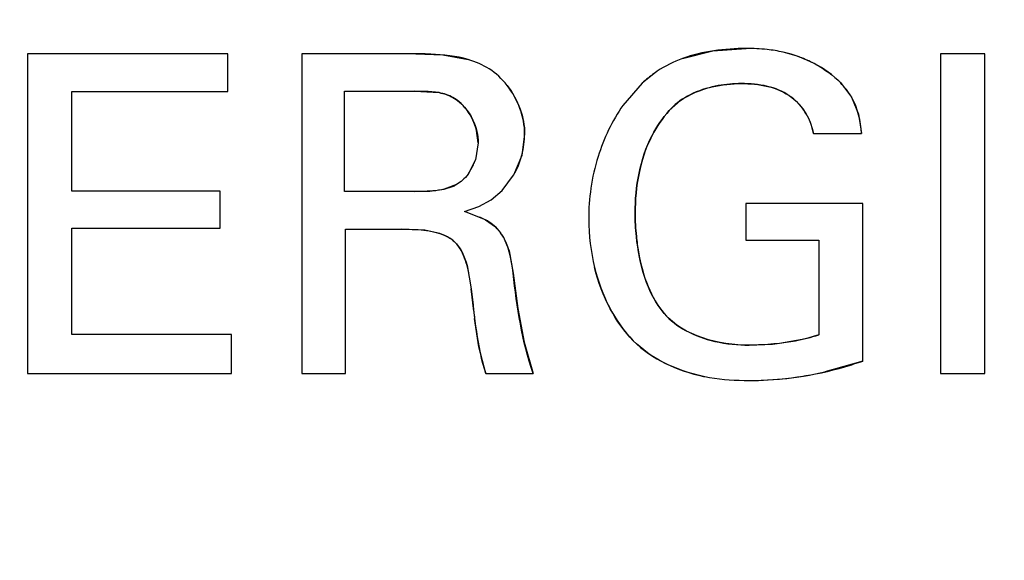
# Model space of a CAD drawing. Header units: inches. Extents: x 0 to 34, y 0 to 22.
# Tile 81 of 117: x 15.9518 to 16.0834, y 15.3024 to 15.3746. Entities that reach past the tile are written whole.
import ezdxf

# ---------------------------------------------------------------- set-up
doc = ezdxf.new("R2010")
doc.units = ezdxf.units.IN
doc.header["$LTSCALE"] = 1.87
doc.header["$MEASUREMENT"] = 0
doc.layers.get('0').update_dxf_attribs({"linetype": 'CONTINUOUS'})
doc.layers.add('DIMENSIONS', color=7, linetype='CONTINUOUS')
doc.styles.get("Standard").update_dxf_attribs({"font": 'txt', "width": 0.8})
doc.dimstyles.new('DIMSTYLE_1', dxfattribs={"dimtxt": 0.125, "dimasz": 0.18, "dimexe": 0.125, "dimexo": 0.0625, "dimgap": 0.03125, "dimtad": 0, "dimtih": 1, "dimtoh": 1, "dimdsep": 46, "dimtxsty": 'STANDARD', "dimblk": '_FILLED', "dimblk1": '_FILLED', "dimblk2": '_FILLED', "dimcen": 0.09, "dimazin": 2, "dimtp": 0.001, "dimtm": 0.001, "dimtfac": 1, "dimtofl": 0, "dimtmove": 0, "dimatfit": 3, "dimldrblk": '_FILLED', "dimfxl": 1, "dimtolj": 1, "dimarcsym": 0})

# ---------------------------------------------------------------- blocks, each defined once
blk = doc.blocks.new('*D12')
at = {"layer": 'DIMENSIONS', "color": 2, "linetype": 'CONTINUOUS'}
blk.add_line((16.9031646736, 15.7614944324), (14.5744278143, 15.7614944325), dxfattribs=at)
at = {"layer": 'DIMENSIONS', "color": 2, "linetype": 'CONTINUOUS', "insert": (14.5119278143, 15.8239944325), "char_height": 0.125, "width": 1.325, "attachment_point": 3, "rotation": 359.9999999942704, "line_spacing_factor": 0.9}
blk.add_mtext('41.46{\\ftxt.shx;\\W1.000000;\\H0.125000; }[1.632]', dxfattribs=at)
blk = doc.blocks.new('_FILLED')
at = {"color": 0, "linetype": 'BYBLOCK'}
blk.add_solid([(0, 0), (-1, 0.1736111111), (-1, -0.1736111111)], dxfattribs=at)
blk = doc.blocks.new('*D20')
at = {"layer": 'DIMENSIONS', "color": 2, "linetype": 'CONTINUOUS'}
blk.add_line((22.2755623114, 14.1661833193), (22.2755623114, 13.4267182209), dxfattribs=at)
at = {"layer": 'DIMENSIONS', "color": 2, "linetype": 'CONTINUOUS', "insert": (22.2130623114, 13.3642182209), "char_height": 0.125, "width": 1.425, "attachment_point": 3, "rotation": 90, "line_spacing_factor": 0.9}
blk.add_mtext('178.15{\\ftxt.shx;\\W1.000000;\\H0.125000; }[7.014]', dxfattribs=at)
blk = doc.blocks.new('*D22')
at = {"layer": 'DIMENSIONS', "color": 2, "linetype": 'CONTINUOUS'}
blk.add_line((17.2596804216, 15.3672149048), (17.2596804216, 13.4267193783), dxfattribs=at)
at = {"layer": 'DIMENSIONS', "color": 2, "linetype": 'CONTINUOUS', "insert": (17.1971804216, 13.3642193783), "char_height": 0.125, "width": 1.325, "attachment_point": 3, "rotation": 90, "line_spacing_factor": 0.9}
blk.add_mtext('50.74{\\ftxt.shx;\\W1.000000;\\H0.125000; }[1.998]', dxfattribs=at)

msp = doc.modelspace()

# ---------------------------------------------------------------- linework, layer by layer
at = {"color": 40, "linetype": 'CONTINUOUS'}
for p, q in [((16.0444299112, 15.3703902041), (16.0489016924, 15.3707111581)), ((16.0047391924, 15.3699917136), (16.0083723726, 15.3698559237)), ((16.0083723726, 15.3698559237), (16.011744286, 15.3692379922)), ((16.0404144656, 15.3693858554), (16.0444299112, 15.3703902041)), ((16.0615016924, 15.3661528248), (16.0629844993, 15.3642245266)), ((16.0064026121, 15.3649891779), (16.0045628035, 15.3650278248)), ((16.0078483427, 15.3648166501), (16.0064026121, 15.3649891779)), ((16.0629844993, 15.3642245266), (16.0639077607, 15.361963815)), ((16.0639077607, 15.361963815), (16.0643364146, 15.3593583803)), ((16.013080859, 15.3581097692), (16.0128648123, 15.359766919)), ((16.0192919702, 15.3593042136), (16.0189022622, 15.3564300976)), ((16.0189022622, 15.3564300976), (16.0178180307, 15.3537815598)), ((16.0117202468, 15.3539236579), (16.0124473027, 15.3551648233)), ((16.008543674, 15.3519112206), (16.0097968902, 15.352343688)), ((16.0045628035, 15.351600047), (16.0066206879, 15.3516580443)), ((16.0066206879, 15.3516580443), (16.008543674, 15.3519112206)), ((16.0132583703, 15.3482449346), (16.0140691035, 15.3478324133)), ((16.0140691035, 15.3478324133), (16.015381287, 15.3468791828)), ((16.0059552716, 15.3464336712), (16.0027989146, 15.3465819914)), ((16.0079696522, 15.3460007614), (16.0059552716, 15.3464336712)), ((16.0086156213, 15.3457472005), (16.0079696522, 15.3460007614)), ((16.015381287, 15.3468791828), (16.0160789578, 15.3460947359)), ((16.0164050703, 15.3455977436), (16.017207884, 15.3436726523)), ((16.017207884, 15.3436726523), (16.0177461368, 15.3407222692)), ((16.0118093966, 15.3407666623), (16.0115870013, 15.3417277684)), ((16.0177461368, 15.3407222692), (16.0183722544, 15.3360026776)), ((16.0124845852, 15.3356452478), (16.012130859, 15.3386056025)), ((16.0183722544, 15.3360026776), (16.0192234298, 15.3314864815)), ((16.0131772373, 15.3308478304), (16.0126052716, 15.3346355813)), ((16.0192234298, 15.3314864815), (16.020418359, 15.3273083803)), ((16.0493086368, 15.3310917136), (16.0524110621, 15.3312267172)), ((16.0524110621, 15.3312267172), (16.0554771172, 15.3316716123)), ((16.0140836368, 15.3273083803), (16.0131772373, 15.3308478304)), ((16.0645128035, 15.328962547), (16.0594237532, 15.3275145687))]:
    msp.add_line(p, q, dxfattribs=at)
at = {"color": 7, "linetype": 'CONTINUOUS'}
for p, q in [((15.9528322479, 15.3699917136), (15.9528322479, 15.3273083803)), ((15.9796128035, 15.3699917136), (15.9528322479, 15.3699917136)), ((15.9796128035, 15.3649736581), (15.9796128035, 15.3699917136)), ((15.989493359, 15.3699917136), (15.989493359, 15.3273083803)), ((16.0047391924, 15.3699917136), (15.989493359, 15.3699917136)), ((16.0749016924, 15.3699917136), (16.0749016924, 15.3273083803)), ((16.0808155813, 15.3699917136), (16.0749016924, 15.3699917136)), ((16.0808155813, 15.3273083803), (16.0808155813, 15.3699917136)), ((16.0370197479, 15.3676861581), (16.0349879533, 15.3660672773)), ((16.0349879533, 15.3660672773), (16.0324390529, 15.3631196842)), ((15.9587461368, 15.3516681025), (15.9587461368, 15.3649736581)), ((15.9587461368, 15.3649736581), (15.9796128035, 15.3649736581)), ((15.995230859, 15.351600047), (15.995230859, 15.3650278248)), ((15.995230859, 15.3650278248), (16.0045628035, 15.3650278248)), ((16.0045628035, 15.3650278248), (16.0078502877, 15.3648162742)), ((16.0386072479, 15.3624236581), (16.040111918, 15.3637581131)), ((16.057893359, 15.3593583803), (16.0643364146, 15.3593583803)), ((16.013080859, 15.3581097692), (16.012712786, 15.3558519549)), ((16.012712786, 15.3558519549), (16.0117200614, 15.3539234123)), ((16.016268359, 15.3517347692), (16.0178190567, 15.3537833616)), ((16.0101780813, 15.3525486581), (16.0085422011, 15.3519108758)), ((15.9786086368, 15.3516681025), (15.9587461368, 15.3516681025)), ((15.9786086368, 15.3467028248), (15.9786086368, 15.3516681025)), ((16.0045628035, 15.351600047), (15.995230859, 15.351600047)), ((16.014816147, 15.3505158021), (16.016268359, 15.3517347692)), ((16.0112489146, 15.3489417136), (16.013150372, 15.3496029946)), ((16.013150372, 15.3496029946), (16.014816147, 15.3505158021)), ((16.0488475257, 15.350012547), (16.0488475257, 15.3451028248)), ((16.0645128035, 15.350012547), (16.0488475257, 15.350012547)), ((16.0645128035, 15.328962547), (16.0645128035, 15.350012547)), ((16.0140667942, 15.3478337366), (16.0112489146, 15.3489417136)), ((15.9587461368, 15.3325028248), (15.9587461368, 15.3467028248)), ((15.9587461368, 15.3467028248), (15.9786086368, 15.3467028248)), ((15.9953391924, 15.3273083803), (15.9953391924, 15.3465819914)), ((15.9953391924, 15.3465819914), (16.0027989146, 15.3465819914)), ((16.0488475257, 15.3451028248), (16.0585989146, 15.3451028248)), ((16.0585989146, 15.3451028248), (16.0585989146, 15.3324486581)), ((16.0115878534, 15.3417245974), (16.012130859, 15.3386056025)), ((15.9800878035, 15.3325028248), (15.9587461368, 15.3325028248)), ((15.9800878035, 15.3273083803), (15.9800878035, 15.3325028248)), ((15.9528322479, 15.3273083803), (15.9800878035, 15.3273083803)), ((15.989493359, 15.3273083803), (15.9953391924, 15.3273083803)), ((16.0140836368, 15.3273083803), (16.020418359, 15.3273083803)), ((16.0749016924, 15.3273083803), (16.0808155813, 15.3273083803))]:
    msp.add_line(p, q, dxfattribs=at)
at = {"color": 40, "linetype": 'CONTINUOUS'}
for centre, radius, start, end in [((16.0498016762, 15.3526231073), 0.0180553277, 68.8019022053, 77.0157012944), ((16.0503192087, 15.3539525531), 0.0166287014, 61.7051539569, 68.8080868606), ((16.0461244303, 15.3541853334), 0.016284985, 125.8020406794, 133.0518708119), ((16.0455539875, 15.3549498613), 0.0153312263, 123.824943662, 125.7444313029), ((16.0085881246, 15.359261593), 0.0106043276, 37.9400611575, 41.9523096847), ((16.0480408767, 15.3500036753), 0.0160096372, 100.3630270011, 103.2387281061), ((16.0482487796, 15.3487704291), 0.0172601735, 89.9949414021, 100.3054986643), ((16.0052958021, 15.3578295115), 0.0078130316, 14.3574959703, 25.1953087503), ((16.0058922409, 15.3580923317), 0.0071790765, 335.9343309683, 341.8379279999), ((16.0076948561, 15.3567098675), 0.0048458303, 295.7078172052, 300.8268779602), ((16.0112061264, 15.3425418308), 0.0060305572, 30.4467965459, 36.0967402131), ((16.1876356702, 15.3560691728), 0.1763378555, 186.6510789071, 186.9814759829), ((16.0490203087, 15.3642714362), 0.0332330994, 281.2031617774, 286.7517115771), ((16.0491410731, 15.3729119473), 0.0465473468, 276.4210314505, 282.762368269), ((16.049287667, 15.3715204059), 0.0451481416, 270.026612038, 276.4336547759)]:
    msp.add_arc(centre, radius, start, end, dxfattribs=at)
at = {"color": 7, "linetype": 'CONTINUOUS'}
msp.add_arc((16.0549612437, 15.3479672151), 0.0271109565, 180.062699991, 193.8783762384, dxfattribs=at)
for points in [[(16.0489016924, 15.3707111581), (16.0460365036, 15.3707111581), (16.0431131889, 15.3703638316), (16.040408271, 15.3693836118)], [(16.040408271, 15.3693836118), (16.0392155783, 15.3689513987), (16.0380646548, 15.3683962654), (16.0370197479, 15.3676861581)], [(16.0615016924, 15.3661528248), (16.0594869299, 15.3681943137), (16.056722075, 15.3695548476), (16.0538576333, 15.3702169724)], [(16.0145586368, 15.3679847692), (16.0136912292, 15.3685403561), (16.0127377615, 15.3689454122), (16.0117393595, 15.3692394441)], [(16.0169499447, 15.3657832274), (16.0162644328, 15.3666616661), (16.0154551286, 15.3674199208), (16.0145586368, 15.3679847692)], [(16.0192919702, 15.3593042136), (16.0192919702, 15.3615403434), (16.0183966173, 15.363929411), (16.0169499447, 15.3657832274)], [(16.040111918, 15.3637581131), (16.0413554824, 15.3646300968), (16.0428375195, 15.3652259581), (16.0443752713, 15.3655880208)], [(16.0443752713, 15.3655880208), (16.0456636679, 15.3658913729), (16.0469911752, 15.3660306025), (16.0482503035, 15.3660306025)], [(16.0324390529, 15.3631196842), (16.0309914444, 15.3610668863), (16.0298800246, 15.3587156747), (16.0291159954, 15.3562861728)], [(16.0123663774, 15.3611537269), (16.0128234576, 15.3601799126), (16.013080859, 15.3591160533), (16.013080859, 15.3581097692)], [(16.0178190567, 15.3537833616), (16.0187721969, 15.355457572), (16.0192919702, 15.3574331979), (16.0192919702, 15.3593042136)], [(16.0027989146, 15.3465819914), (16.0047015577, 15.3465819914), (16.0069442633, 15.3465174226), (16.0086338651, 15.345738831)], [(16.0177461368, 15.3407222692), (16.017543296, 15.3425758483), (16.0171642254, 15.3446104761), (16.0160778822, 15.3460962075)], [(16.020418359, 15.3273083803), (16.0189131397, 15.3316118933), (16.0182847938, 15.3361950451), (16.0177461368, 15.3407222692)], [(16.0286417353, 15.3414643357), (16.0295530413, 15.3377854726), (16.0312613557, 15.3342874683), (16.033818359, 15.3316889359)], [(16.012130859, 15.3386056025), (16.0126209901, 15.3348155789), (16.012870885, 15.3309324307), (16.0140836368, 15.3273083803)], [(16.0493086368, 15.3310917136), (16.0452730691, 15.3310917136), (16.0406021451, 15.3322504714), (16.037955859, 15.3352972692)], [(16.033818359, 15.3316889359), (16.0362717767, 15.3291915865), (16.0397086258, 15.3276455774), (16.0431973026, 15.3269219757)]]:
    msp.add_open_spline(points, degree=3, dxfattribs=at)
for points, knots in [([(16.0538576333, 15.3702169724), (16.0531463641, 15.3703813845), (16.0514832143, 15.3706627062), (16.0498405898, 15.3707111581), (16.0489016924, 15.3707111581)], [0, 0, 0, 0, 0.431355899, 1, 1, 1, 1]), ([(16.0117393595, 15.3692394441), (16.0101385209, 15.3697108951), (16.0077221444, 15.3699727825), (16.0054128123, 15.3699917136), (16.0047391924, 15.3699917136)], [0, 0, 0, 0, 0.7103030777, 1, 1, 1, 1]), ([(16.0482503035, 15.3660306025), (16.0505832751, 15.3660306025), (16.0551621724, 15.3652852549), (16.0575897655, 15.3612078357), (16.057893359, 15.3593583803)], [0, 0, 0, 0, 0.5545215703, 1, 1, 1, 1]), ([(16.0643364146, 15.3593583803), (16.0642129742, 15.3610290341), (16.0636509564, 15.3635903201), (16.0620672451, 15.3655600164), (16.0615016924, 15.3661528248)], [0, 0, 0, 0, 0.6715553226, 1, 1, 1, 1]), ([(16.0078502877, 15.3648162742), (16.0085055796, 15.3646895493), (16.0103779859, 15.3640875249), (16.0117745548, 15.3624146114), (16.0123663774, 15.3611537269)], [0, 0, 0, 0, 0.3365311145, 1, 1, 1, 1]), ([(16.0340628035, 15.3487111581), (16.0340628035, 15.3522581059), (16.0349322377, 15.357334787), (16.0377094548, 15.361427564), (16.0386072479, 15.3624236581)], [0, 0, 0, 0, 0.7256542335, 1, 1, 1, 1]), ([(16.0291159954, 15.3562861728), (16.0286764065, 15.354888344), (16.0280338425, 15.3520698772), (16.0278503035, 15.3493141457), (16.0278503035, 15.347937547)], [0, 0, 0, 0, 0.5051489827, 1, 1, 1, 1]), ([(16.0117200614, 15.3539234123), (16.0114989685, 15.3536304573), (16.0110259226, 15.3531150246), (16.0104613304, 15.3527162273), (16.0101780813, 15.3525486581)], [0, 0, 0, 0, 0.5218949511, 1, 1, 1, 1]), ([(16.0085422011, 15.3519108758), (16.007557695, 15.3516805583), (16.0061769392, 15.3516287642), (16.0048724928, 15.351600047), (16.0045628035, 15.351600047)], [0, 0, 0, 0, 0.7642603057, 1, 1, 1, 1]), ([(16.037955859, 15.3352972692), (16.0355983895, 15.3380925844), (16.0343338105, 15.3430297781), (16.0340628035, 15.3476777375), (16.0340628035, 15.3487111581)], [0, 0, 0, 0, 0.7796600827, 1, 1, 1, 1]), ([(16.0160778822, 15.3460962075), (16.0159929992, 15.3462122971), (16.0154467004, 15.3469027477), (16.0147289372, 15.3474544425), (16.0140667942, 15.3478337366)], [0, 0, 0, 0, 0.1632825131, 1, 1, 1, 1]), ([(16.0086338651, 15.345738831), (16.009097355, 15.3455252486), (16.0105120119, 15.344628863), (16.0112513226, 15.3429775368), (16.0115878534, 15.3417245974)], [0, 0, 0, 0, 0.298212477, 1, 1, 1, 1]), ([(16.0585989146, 15.3324486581), (16.0566512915, 15.3318639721), (16.0535530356, 15.3312213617), (16.0504129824, 15.3310917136), (16.0493086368, 15.3310917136)], [0, 0, 0, 0, 0.6480553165, 1, 1, 1, 1]), ([(16.0493086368, 15.3263722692), (16.0536208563, 15.3263722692), (16.0588143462, 15.3271295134), (16.0637177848, 15.3286973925), (16.0645128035, 15.328962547)], [0, 0, 0, 0, 0.8372770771, 1, 1, 1, 1]), ([(16.0431973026, 15.3269219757), (16.0434647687, 15.3268664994), (16.0455028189, 15.3264810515), (16.0475341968, 15.3263722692), (16.0493086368, 15.3263722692)], [0, 0, 0, 0, 0.1313857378, 1, 1, 1, 1])]:
    msp.add_open_spline(points, degree=3, knots=knots, dxfattribs=at)
at = {"color": 40, "linetype": 'CONTINUOUS'}
for points in [[(16.040408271, 15.3693836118), (16.0404103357, 15.36938436), (16.0404124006, 15.3693851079), (16.0404144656, 15.3693858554)], [(16.0582013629, 15.3685944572), (16.0594237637, 15.3679347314), (16.0605469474, 15.3671202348), (16.0615016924, 15.3661528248)], [(16.016951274, 15.3657815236), (16.0176890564, 15.3648357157), (16.0182833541, 15.3637506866), (16.0186885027, 15.3626177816)], [(16.0349879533, 15.3660672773), (16.0349944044, 15.3660733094), (16.0350008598, 15.3660793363), (16.0350073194, 15.3660853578)], [(16.0443745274, 15.3655878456), (16.0432056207, 15.3653125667), (16.0420689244, 15.3649021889), (16.0410447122, 15.3643381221)], [(16.0517477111, 15.3656558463), (16.0506011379, 15.365930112), (16.0494006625, 15.3660306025), (16.0482503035, 15.3660306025)], [(16.0546628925, 15.3644219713), (16.053787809, 15.3650135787), (16.0527900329, 15.365406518), (16.0517477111, 15.3656558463)], [(16.0410447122, 15.3643381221), (16.0401211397, 15.3638294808), (16.0392890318, 15.3631958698), (16.0386072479, 15.3624236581)], [(16.0123655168, 15.3611555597), (16.0119174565, 15.3621095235), (16.0112777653, 15.3629769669), (16.0105007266, 15.3636190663)], [(16.0324390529, 15.3631196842), (16.0324409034, 15.3631223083), (16.0324427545, 15.363124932), (16.0324446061, 15.3631275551)], [(16.0186885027, 15.3626177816), (16.0190773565, 15.3615304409), (16.0192919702, 15.3603989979), (16.0192919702, 15.3593042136)], [(16.057893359, 15.3593583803), (16.057732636, 15.3603374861), (16.0573539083, 15.3613073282), (16.0568092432, 15.3621746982)], [(16.0361438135, 15.3587379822), (16.0354279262, 15.357265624), (16.0349210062, 15.355689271), (16.0345868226, 15.3540724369)], [(16.0291159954, 15.3562861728), (16.0291165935, 15.356288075), (16.0291171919, 15.3562899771), (16.0291177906, 15.3562918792)], [(16.0345868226, 15.3540724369), (16.0342217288, 15.352306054), (16.0340628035, 15.3504913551), (16.0340628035, 15.3487111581)], [(16.014816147, 15.3505158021), (16.0148145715, 15.3505147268), (16.0148129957, 15.3505136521), (16.0148114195, 15.3505125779)], [(16.0115870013, 15.3417277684), (16.0113411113, 15.34264229), (16.0109980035, 15.3435065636), (16.0104992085, 15.344212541)], [(16.0345130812, 15.3435445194), (16.0347836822, 15.3419685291), (16.0351901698, 15.3404023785), (16.0357920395, 15.3389413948)], [(16.03074464, 15.3359216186), (16.0298174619, 15.3376524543), (16.0291182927, 15.339537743), (16.0286396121, 15.3414729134)], [(16.0357920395, 15.3389413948), (16.0363378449, 15.3376165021), (16.037044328, 15.3363780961), (16.037955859, 15.3352972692)], [(16.033818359, 15.3316889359), (16.0326043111, 15.3329227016), (16.0315815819, 15.334359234), (16.03074464, 15.3359216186)], [(16.037955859, 15.3352972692), (16.038748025, 15.33438521), (16.0397216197, 15.333642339), (16.040805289, 15.3330490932)], [(16.040805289, 15.3330490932), (16.0420090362, 15.3323901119), (16.0433486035, 15.3319157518), (16.044726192, 15.3315991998)], [(16.0378522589, 15.3287746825), (16.0363538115, 15.3295431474), (16.0349765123, 15.3305100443), (16.033818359, 15.3316889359)], [(16.044726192, 15.3315991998), (16.0462513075, 15.331248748), (16.0478230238, 15.3310917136), (16.0493086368, 15.3310917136)], [(16.043195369, 15.3269223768), (16.0413542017, 15.3273044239), (16.0395275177, 15.3279155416), (16.0378522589, 15.3287746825)]]:
    msp.add_open_spline(points, degree=3, dxfattribs=at)
for points, knots in [([(16.0105007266, 15.3636190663), (16.010251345, 15.3638251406), (16.0094368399, 15.3643903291), (16.0085043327, 15.3646899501), (16.0078483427, 15.3648166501)], [0, 0, 0, 0, 0.3235443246, 1, 1, 1, 1]), ([(16.0568092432, 15.3621746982), (16.0563250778, 15.3629457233), (16.0556143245, 15.3637428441), (16.0547774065, 15.3643445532), (16.0546628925, 15.3644219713)], [0, 0, 0, 0, 0.8656822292, 1, 1, 1, 1]), ([(16.0386072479, 15.3624236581), (16.0377094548, 15.361427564), (16.036869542, 15.3601897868), (16.036204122, 15.3588620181), (16.0361438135, 15.3587379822)], [0, 0, 0, 0, 0.9071390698, 1, 1, 1, 1]), ([(16.0340628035, 15.3487111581), (16.0340628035, 15.3476777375), (16.0341620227, 15.3459760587), (16.0343944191, 15.3442356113), (16.0345130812, 15.3435445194)], [0, 0, 0, 0, 0.6018356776, 1, 1, 1, 1]), ([(16.0104992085, 15.344212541), (16.0103152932, 15.3444728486), (16.009782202, 15.3450935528), (16.0090862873, 15.3455322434), (16.0086156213, 15.3457472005)], [0, 0, 0, 0, 0.3847027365, 1, 1, 1, 1])]:
    msp.add_open_spline(points, degree=3, knots=knots, dxfattribs=at)

# ---------------------------------------------------------------- dimensions: what is measured, and where the dimension line sits
at = {"layer": 'DIMENSIONS', "color": 2, "linetype": 'CONTINUOUS'}
for feature_location, offset, dtype, origin, picture, middle in [((22.2755623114, 14.1661833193), (0, -0.7394650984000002), 1, (15.2619278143, 17.4682268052), '*D20', (22.2755623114, 12.6517182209)), ((16.9031646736, 15.7614944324), (-2.3287368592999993, 1.000000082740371e-10), 0, (16.9656646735, 14.1291649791), '*D12', (13.8494278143, 15.7614944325)), ((17.2596804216, 15.3672149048), (0, -1.9404955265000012), 1, (15.2619278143, 15.4297149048), '*D22', (17.2596804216, 12.7017193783))]:
    dim = msp.add_ordinate_dim(feature_location=feature_location, offset=offset, dtype=dtype, origin=origin, dimstyle='DIMSTYLE_1', dxfattribs=at)
    dim.commit()
    dim.dimension.update_dxf_attribs({"geometry": picture, "text_midpoint": middle})

doc.saveas('drawing.dxf')
